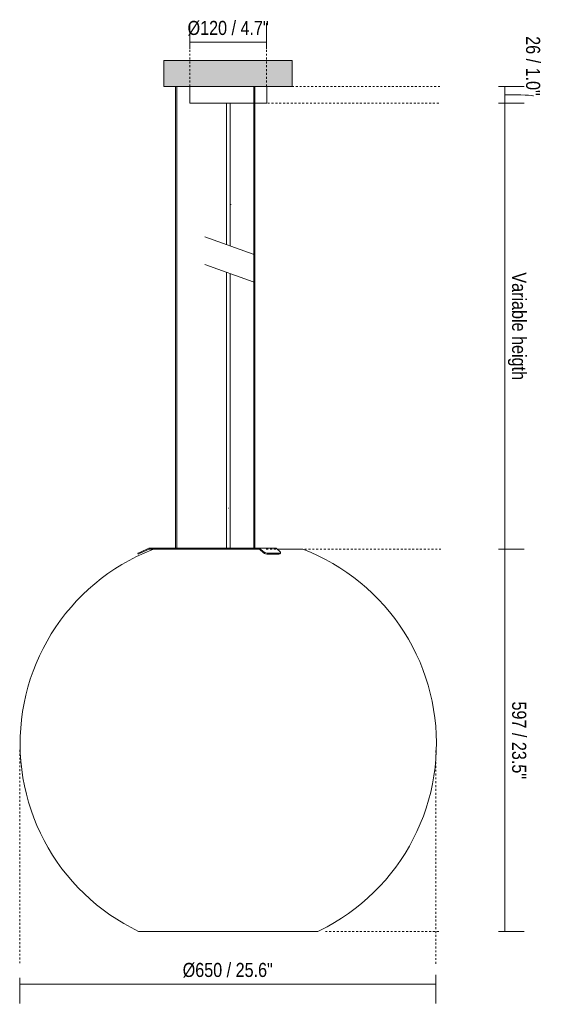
# Model space of a CAD drawing. Header units: millimetres. Extents: x 6270 to 8587, y 567 to 6920.
# Tile 1 of 2: x 6270 to 7084, y 567 to 2104. Entities that reach past the tile are written whole.
import ezdxf

# ---------------------------------------------------------------- set-up
doc = ezdxf.new("R2010")
doc.units = ezdxf.units.MM
doc.linetypes.add('Dash', pattern=[6, 3, -3])
for name, color, linetype, lineweight in [('Cotas', 7, 'Continuous', 9), ('Cotas-10', 7, 'Continuous', 9), ('Lighthing Fixture Detail Wide Black', 7, 'Continuous', 20), ('Luminarias', 7, 'Continuous', 20), ('Techos', 7, 'Continuous', 9)]:
    doc.layers.add(name, color=color, linetype=linetype, lineweight=lineweight)
doc.layers.add('Lighthing Fixture Dim Grey Dash', color=7, linetype='Dash', lineweight=9, true_color=0xd2d2d2)
doc.styles.add('Arial Narrow', font='ARIALN.TTF', dxfattribs={"height": 22})
doc.dimstyles.new('FARO_-_2_2mm_Arial_Narrow_mm_Inch_Left', dxfattribs={"dimscale": 304.8, "dimtxt": 22.515481, "dimasz": 0, "dimexe": 0.098425, "dimexo": 0.0625, "dimgap": 0.016404, "dimtad": 1, "dimdec": 0, "dimzin": 0, "dimdsep": 46, "dimtxsty": 'Arial Narrow', "dimblk1": 'NONE', "dimblk2": 'NONE', "dimsah": 1, "dimcen": 0.09, "dimadec": 0, "dimazin": 0, "dimtfac": 1, "dimtdec": 4, "dimtix": 1, "dimtmove": 0, "dimatfit": 3, "dimfxl": 0.032808, "dimfxlon": 1, "dimtvp": 1, "dimtolj": 1, "dimtzin": 0, "dimarcsym": 2})
doc.dimstyles.new('FARO_-_2_2mm_Arial_Narrow_mm_Inch_Right', dxfattribs={"dimscale": 304.8, "dimtxt": 22.515481, "dimasz": 0, "dimexe": 0.098425, "dimexo": 0.0625, "dimgap": 0.016404, "dimtad": 1, "dimdec": 0, "dimzin": 0, "dimdsep": 46, "dimtxsty": 'Arial Narrow', "dimblk1": 'NONE', "dimblk2": 'NONE', "dimsah": 1, "dimcen": 0.09, "dimadec": 0, "dimazin": 0, "dimtfac": 1, "dimtdec": 4, "dimtix": 1, "dimtmove": 0, "dimatfit": 3, "dimfxl": 0.032808, "dimfxlon": 1, "dimtvp": 1, "dimtolj": 1, "dimtzin": 0, "dimarcsym": 2})
doc.dimstyles.new('FARO_-_2_2mm_Arial_Narrow_mm_Inch_Right_1', dxfattribs={"dimscale": 304.8, "dimtxt": 22.515481, "dimasz": 0, "dimexe": 0.098425, "dimexo": 0.0625, "dimgap": 0.016404, "dimtad": 1, "dimdec": 0, "dimzin": 0, "dimdsep": 46, "dimtxsty": 'Arial Narrow', "dimblk1": 'NONE', "dimblk2": 'NONE', "dimsah": 1, "dimcen": 0.09, "dimadec": 0, "dimazin": 0, "dimtfac": 1, "dimtdec": 4, "dimtix": 1, "dimtmove": 1, "dimatfit": 3, "dimfxl": 0.032808, "dimfxlon": 1, "dimtvp": 1, "dimtolj": 1, "dimtzin": 0, "dimarcsym": 2})

# ---------------------------------------------------------------- blocks, each defined once
blk = doc.blocks.new('20407 - AIRE 650 pendant lamp-563875-Alzado_PDF')
at = {"layer": 'Luminarias'}
for p, q in [((6512.7, 2000), (6512.7, 1279)), ((6514.7, 1279), (6514.7, 2000)), ((6535.2, 2000), (6535.2, 1974)), ((6634.9, 2000), (6634.9, 1279)), ((6636.9, 1279), (6636.9, 2000)), ((6655.2, 1974), (6655.2, 2000)), ((6595.2, 1974), (6535.2, 1974)), ((6592.2, 1974), (6592.2, 1753.1)), ((6634.9, 1974), (6595.2, 1974)), ((6598.2, 1750.9), (6598.2, 1974)), ((6655.2, 1974), (6637, 1974)), ((6592.2, 1710), (6592.2, 1279)), ((6598.2, 1279), (6598.2, 1707.8)), ((6471.4, 1279), (6458.2, 1273.1)), ((6458.8, 1271.7), (6471.7, 1277.5)), ((6471.4, 1279), (6547.5, 1279)), ((6479.8, 1277.5), (6471.7, 1277.5)), ((6595.2, 1277.5), (6479.6, 1277.5)), ((6547.5, 1279), (6595.2, 1279)), ((6547.5, 1279), (6547.5, 1277.5)), ((6595.2, 1279), (6606, 1279)), ((6639.9, 1277.5), (6595.2, 1277.5)), ((6644.1, 1279), (6606, 1279)), ((6606, 1279), (6606, 1277.5)), ((6639.9, 1277.5), (6643.9, 1277.5)), ((6643.9, 1277.5), (6650.4, 1271.7)), ((6650.7, 1273.1), (6644.1, 1279)), ((6670, 1279), (6644.1, 1279)), ((6670, 1279), (6676.7, 1273.1)), ((6711.7, 1277.5), (6671.8, 1277.5)), ((6458.2, 1273.1), (6453.8, 1271.1)), ((6454.4, 1269.8), (6453.8, 1271.1)), ((6454.4, 1269.8), (6458.8, 1271.7)), ((6458.2, 1273.1), (6458.8, 1271.7)), ((6650.4, 1271.7), (6650.7, 1273.1)), ((6657.5, 1271.1), (6657.2, 1269.8)), ((6658.1, 1269.8), (6657.2, 1269.8)), ((6658.4, 1271.1), (6657.5, 1271.1)), ((6673, 1269.8), (6658.1, 1269.8)), ((6673.3, 1271.1), (6658.4, 1271.1)), ((6673.9, 1269.8), (6673, 1269.8)), ((6674.2, 1271.1), (6673.3, 1271.1)), ((6673.9, 1269.8), (6674.2, 1271.1)), ((6676.6, 1270.9), (6676.9, 1272.3)), ((6455.2, 680.8), (6595.2, 680.8)), ((6595.2, 680.8), (6735.2, 680.8))]:
    blk.add_line(p, q, dxfattribs=at)
at = {"layer": 'Luminarias', "flags": 128}
for points in [[(6455.2, 680.8), (6443.5, 686.6), (6432.2, 692.9), (6421.1, 699.7), (6410.2, 706.8), (6399.7, 714.5), (6389.5, 722.5), (6379.6, 730.9), (6370, 739.7), (6360.8, 748.9), (6352, 758.5), (6343.6, 768.4), (6335.5, 778.6), (6327.9, 789.1), (6320.8, 800), (6314, 811.1), (6307.7, 822.5), (6301.9, 834.1), (6296.5, 845.9), (6291.6, 858), (6287.2, 870.2), (6283.3, 882.6), (6279.9, 895.1), (6277, 907.8), (6274.6, 920.6), (6272.7, 933.4), (6271.4, 946.4), (6270.5, 959.3), (6270.2, 972.3), (6270.4, 985.3), (6271.1, 998.3), (6272.3, 1011.2), (6274, 1024.1), (6276.3, 1036.9), (6279.1, 1049.6), (6282.3, 1062.2), (6286.1, 1074.6), (6290.4, 1086.9), (6295.1, 1099), (6300.4, 1110.9), (6306.1, 1122.6), (6312.2, 1134), (6318.9, 1145.2), (6325.9, 1156.1), (6333.4, 1166.8), (6341.3, 1177.1), (6349.7, 1187.1), (6358.4, 1196.7), (6367.5, 1206), (6376.9, 1214.9), (6386.7, 1223.5), (6396.9, 1231.6), (6407.3, 1239.3), (6418.1, 1246.6), (6429.1, 1253.5), (6440.4, 1259.9), (6452, 1265.9), (6463.8, 1271.3), (6475.8, 1276.4), (6478.7, 1277.5)], [(6711.7, 1277.5), (6723.7, 1272.6), (6735.5, 1267.2), (6747.1, 1261.4), (6758.5, 1255.1), (6769.6, 1248.3), (6780.4, 1241.1), (6791, 1233.5), (6801.2, 1225.5), (6811.1, 1217), (6820.6, 1208.2), (6829.8, 1199), (6838.6, 1189.4), (6847, 1179.5), (6855, 1169.3), (6862.6, 1158.7), (6869.8, 1147.9), (6876.5, 1136.8), (6882.8, 1125.4), (6888.6, 1113.8), (6894, 1101.9), (6898.9, 1089.9), (6903.2, 1077.6), (6907.1, 1065.2), (6910.5, 1052.7), (6913.4, 1040), (6915.8, 1027.2), (6917.7, 1014.4), (6919, 1001.4), (6919.8, 988.5), (6920.2, 975.5), (6920, 962.5), (6919.2, 949.5), (6918, 936.5), (6916.2, 923.7), (6914, 910.9), (6911.2, 898.2), (6907.9, 885.6), (6904.1, 873.2), (6899.8, 860.9), (6895, 848.8), (6889.8, 836.9), (6884.1, 825.2), (6877.9, 813.8), (6871.2, 802.6), (6864.2, 791.7), (6856.7, 781.1), (6848.7, 770.8), (6840.4, 760.8), (6831.7, 751.2), (6822.6, 741.9), (6813.1, 733), (6803.3, 724.5), (6793.1, 716.4), (6782.7, 708.6), (6771.9, 701.4), (6760.9, 694.5), (6749.5, 688.1), (6738, 682.2), (6735.2, 680.8)]]:
    blk.add_lwpolyline(points, dxfattribs=at)
at = {"layer": 'Luminarias'}
for centre, start_param, end_param in [((6654.9, 1272.2), 0.757436, 2.046724), ((6655.3, 1273.6), 0.757436, 2.046724), ((6670.7, 1272.2), 2.222087, 3.253518), ((6671, 1273.6), 2.222087, 3.511375)]:
    blk.add_ellipse(centre, major_axis=(-5.86, 1.3), ratio=0.352244, start_param=start_param, end_param=end_param, dxfattribs=at)
blk = doc.blocks.new('DIMBLOCK1-Alzado_PDF')
at = {"layer": 'Cotas-10', "color": 251, "true_color": 0x5b5b5b}
for p, q in [((7027, 1277.5), (7017, 1277.5)), ((7027, 680.8), (7027, 1277.5)), ((7027, 1277.5), (7057, 1277.5)), ((7027, 680.8), (7017, 680.8)), ((7027, 680.8), (7057, 680.8))]:
    blk.add_line(p, q, dxfattribs=at)
at = {"layer": 'Cotas-10', "color": 0, "insert": (7060.4, 1039.7), "char_height": 22, "width": 145.386, "attachment_point": 1, "rotation": 270, "line_spacing_factor": 0.974696, "style": 'Arial Narrow'}
blk.add_mtext('597 / 23.5"', dxfattribs=at)
blk = doc.blocks.new('_None')
blk = doc.blocks.new('DIMBLOCK2-Alzado_PDF')
at = {"layer": 'Cotas-10', "color": 251, "true_color": 0x5b5b5b}
for p, q in [((7027, 1974), (7017, 1974)), ((7027, 1277.5), (7027, 1974)), ((7027, 1974), (7057, 1974)), ((7027, 1277.5), (7017, 1277.5)), ((7027, 1277.5), (7057, 1277.5))]:
    blk.add_line(p, q, dxfattribs=at)
at = {"layer": 'Cotas-10', "color": 0, "insert": (7060.4, 1709.7), "char_height": 22, "width": 201.567, "attachment_point": 1, "rotation": 270, "line_spacing_factor": 0.974696, "style": 'Arial Narrow'}
blk.add_mtext('Variable heigth', dxfattribs=at)
blk = doc.blocks.new('DIMBLOCK3-Alzado_PDF')
at = {"layer": 'Cotas-10', "color": 251, "true_color": 0x5b5b5b}
for p, q in [((7027, 2000), (7017, 2000)), ((7027, 1974), (7027, 2000)), ((7027, 2000), (7057, 2000)), ((7027, 1974), (7017, 1974)), ((7027, 1974), (7057, 1974))]:
    blk.add_line(p, q, dxfattribs=at)
blk.add_ellipse((7027, 1985.1), major_axis=(44.5, 0), ratio=0.042525, start_param=0, end_param=1.570796, dxfattribs=at)
at = {"layer": 'Cotas-10', "color": 0, "insert": (7082.1, 2078.4), "char_height": 22, "width": 111.934, "attachment_point": 1, "rotation": 270, "line_spacing_factor": 0.974696, "style": 'Arial Narrow'}
blk.add_mtext('26 / 1.0"', dxfattribs=at)
blk = doc.blocks.new('DIMBLOCK4-Alzado_PDF')
at = {"layer": 'Cotas-10', "color": 251, "true_color": 0x5b5b5b}
for p, q in [((6535, 2068.9), (6535, 2098.9)), ((6655.1, 2068.9), (6655.1, 2098.9)), ((6535, 2068.9), (6655.1, 2068.9)), ((6535, 2068.9), (6535, 2058.9)), ((6655.1, 2068.9), (6655.1, 2058.9))]:
    blk.add_line(p, q, dxfattribs=at)
at = {"layer": 'Cotas-10', "color": 0, "insert": (6531.6, 2102.3), "char_height": 22, "width": 152.248, "attachment_point": 1, "line_spacing_factor": 0.974696, "style": 'Arial Narrow'}
blk.add_mtext('Ø120 / 4.7"', dxfattribs=at)
blk = doc.blocks.new('DIMBLOCK5-Alzado_PDF')
at = {"layer": 'Cotas-10', "color": 251, "true_color": 0x5b5b5b}
for p, q in [((6269.5, 598.2), (6269.5, 608.2)), ((6919.4, 598.2), (6919.4, 613.2)), ((6269.5, 598.2), (6919.4, 598.2)), ((6269.5, 598.2), (6269.5, 568.2)), ((6919.4, 598.2), (6919.4, 568.2))]:
    blk.add_line(p, q, dxfattribs=at)
at = {"layer": 'Cotas-10', "color": 0, "insert": (6524, 631.6), "char_height": 22, "width": 168.973, "attachment_point": 1, "line_spacing_factor": 0.974696, "style": 'Arial Narrow'}
blk.add_mtext('Ø650 / 25.6"', dxfattribs=at)

msp = doc.modelspace()

# ---------------------------------------------------------------- hatches: boundary and pattern name
at = {"layer": 'Techos', "true_color": 0xe8e8e8}
msp.add_hatch(color=254, dxfattribs=at).paths.add_polyline_path([(6494.7, 2000), (6694.7, 2000), (6694.7, 2040.5), (6494.7, 2040.5)])

# ---------------------------------------------------------------- linework, layer by layer
at = {"layer": 'Lighthing Fixture Detail Wide Black'}
for p, q in [((6599, 1815.6), (6599.8, 1815.6)), ((6633.8, 1737.9), (6558.7, 1765.3)), ((6633.8, 1694.8), (6558.7, 1722.2)), ((6595, 1341.5), (6595.7, 1341.5))]:
    msp.add_line(p, q, dxfattribs=at)
at = {"layer": 'Lighthing Fixture Dim Grey Dash'}
for p, q in [((6535, 2000), (6535, 2067.6)), ((6655.1, 2000), (6655.1, 2067.6)), ((6694.7, 2000), (6926.8, 2000)), ((6626.8, 1974), (6926.8, 1974)), ((6654.5, 1277.5), (6926.8, 1277.5)), ((6269.5, 964), (6269.5, 630.2)), ((6919.4, 630.2), (6919.4, 964)), ((6746.8, 680.8), (6926.8, 680.8))]:
    msp.add_line(p, q, dxfattribs=at)
at = {"layer": 'Techos'}
for p, q in [((6494.7, 2040.5), (6694.7, 2040.5)), ((6494.7, 2040.5), (6494.7, 2000)), ((6694.7, 2040.5), (6694.7, 2000)), ((6694.7, 2000), (6494.7, 2000))]:
    msp.add_line(p, q, dxfattribs=at)

# ---------------------------------------------------------------- block references
at = {"layer": 'Luminarias'}
msp.add_blockref('20407 - AIRE 650 pendant lamp-563875-Alzado_PDF', (0, 0), dxfattribs=at)

# ---------------------------------------------------------------- dimensions: what is measured, and where the dimension line sits
at = {"layer": 'Cotas', "color": 251, "true_color": 0x5b5b5b}
for base, p1, p2, dimstyle, override, picture, middle in [((6655.1, 2068.9), (6535, 2058.9), (6655.1, 2058.9), 'FARO_-_2_2mm_Arial_Narrow_mm_Inch_Right', {"dimpost": '<>', "dimfxl": 120.191043}, 'DIMBLOCK4-Alzado_PDF', (6595, 2088.4)), ((6919.4, 598.2), (6269.5, 608.2), (6919.4, 613.2), 'FARO_-_2_2mm_Arial_Narrow_mm_Inch_Left', {"dimpost": '<>', "dimfxl": 649.858325}, 'DIMBLOCK5-Alzado_PDF', (6594.4, 617.7))]:
    dim = msp.add_linear_dim(base=base, p1=p1, p2=p2, text='Ø<>', dimstyle=dimstyle, override=override, dxfattribs=at)
    dim.commit()
    dim.dimension.update_dxf_attribs({"geometry": picture, "text_midpoint": middle})
dim = msp.add_linear_dim(base=(7027, 2000), p1=(7017, 1974), p2=(7017, 2000), angle=90, dimstyle='FARO_-_2_2mm_Arial_Narrow_mm_Inch_Right_1', override={"dimtad": 4, "dimpost": '<>', "dimfxl": 26}, dxfattribs=at)
dim.commit()
dim.dimension.update_dxf_attribs({"geometry": 'DIMBLOCK3-Alzado_PDF', "text_midpoint": (7067.4, 2022.4), "dimtype": 160, "text_rotation": 90})
dim = msp.add_linear_dim(base=(7027, 1974), p1=(7017, 1277.5), p2=(7017, 1974), angle=90, text='Variable heigth', dimstyle='FARO_-_2_2mm_Arial_Narrow_mm_Inch_Right', override={"dimtad": 4, "dimpost": '<>', "dimfxl": 696.5}, dxfattribs=at)
dim.commit()
dim.dimension.update_dxf_attribs({"geometry": 'DIMBLOCK2-Alzado_PDF', "text_midpoint": (7046.2, 1625.7)})
dim = msp.add_linear_dim(base=(7027, 1277.5), p1=(7017, 680.8), p2=(7017, 1277.5), angle=90, dimstyle='FARO_-_2_2mm_Arial_Narrow_mm_Inch_Right', override={"dimtad": 4, "dimpost": '<>', "dimfxl": 596.702149}, dxfattribs=at)
dim.commit()
dim.dimension.update_dxf_attribs({"geometry": 'DIMBLOCK1-Alzado_PDF', "text_midpoint": (7046.2, 979.1)})

doc.saveas('drawing.dxf')
